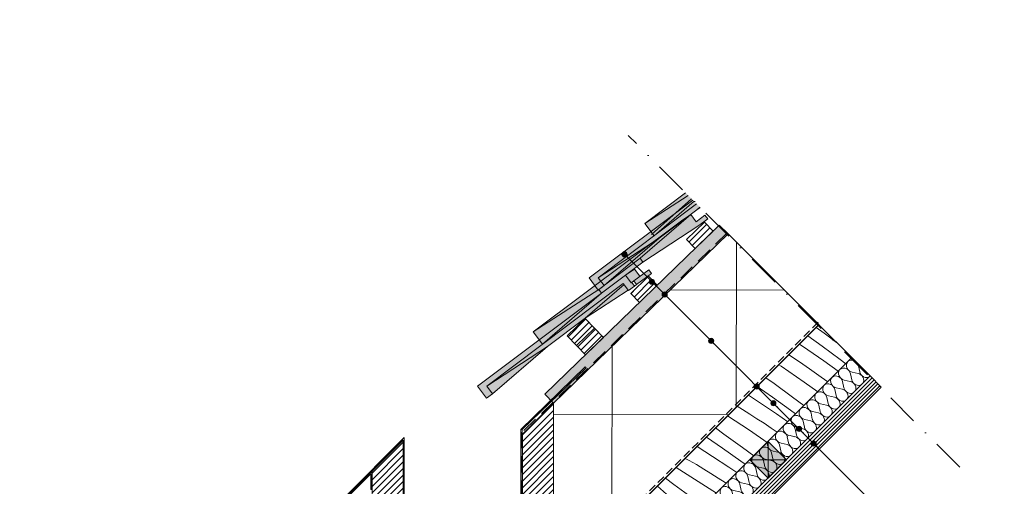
# Paper-space layout 'd-10bis principle detail' of a CAD drawing. Header units: millimetres. Extents: x 10 to 200, y 11 to 265.
# Tile 2 of 2: x 10 to 200, y 175 to 265. Entities that reach past the tile are written whole.
import ezdxf
from ezdxf.xclip import XClip

# ---------------------------------------------------------------- set-up
doc = ezdxf.new("R2010")
doc.units = ezdxf.units.MM
doc.header["$MEASUREMENT"] = 0
doc.header["$XCLIPFRAME"] = 0
for name, pattern in [('B0302', [12.51, 6.26, -3.125, 0, -3.125]), ('B0701', [2.3412, 1.56, -0.7812]), ('Streeplijn', [4.687, 3.125, -1.562]), ('Wipeout_Contour', [1000, 0, -1000])]:
    doc.linetypes.add(name, pattern=pattern)
for name, color, linetype in [('#01', 7, 'Continuous'), ('00 tegels', 7, 'Continuous'), ('Info - 1_50_100', 7, 'Continuous'), ('Info - 1_5_10', 7, 'Continuous')]:
    doc.layers.add(name, color=color, linetype=linetype)
pattern_1 = [(45, (-843.179, -516.919), (-0.6363961, 0.6363961), [])]

# ---------------------------------------------------------------- blocks, each defined once
blk = doc.blocks.new('*X3')
at = {"layer": 'Info - 1_50_100', "color": 1, "linetype": 'Continuous', "lineweight": 0}
for p, q in [((165.25, 204.71), (163.7, 205.85)), ((164.85, 202.22), (162.07, 204.22)), ((167.63, 202.96), (165.25, 204.71)), ((162.11, 201.51), (160.47, 202.62)), ((165.17, 199.38), (162.11, 201.51)), ((168.31, 199.67), (164.85, 202.22)), ((159.73, 199.69), (158.4, 200.56)), ((161.09, 198.78), (159.73, 199.69)), ((169.41, 198.84), (168.31, 199.67)), ((156.94, 198.34), (156.48, 198.64)), ((161.38, 195.3), (156.94, 198.34)), ((162.44, 197.85), (161.09, 198.78)), ((164.66, 196.28), (162.43, 197.85)), ((167.96, 197.39), (165.17, 199.38)), ((155.57, 195), (154, 196.15)), ((165.93, 195.36), (164.66, 196.28)), ((155.26, 192.39), (152.31, 194.47)), ((159.14, 192.37), (155.57, 195)), ((163.99, 193.42), (161.38, 195.3)), ((152.93, 191.25), (150.61, 192.77)), ((158.74, 189.88), (155.26, 192.39)), ((161.34, 190.76), (159.14, 192.37)), ((149.51, 190), (148.48, 190.64)), ((156.01, 189.17), (152.93, 191.25)), ((150.83, 186), (146.6, 188.76)), ((150.89, 189.13), (149.51, 190)), ((152.26, 188.24), (150.89, 189.13)), ((153.63, 187.35), (152.26, 188.24)), ((158.21, 187.64), (156.01, 189.17)), ((159.73, 189.15), (158.74, 189.88)), ((145.89, 185.28), (144.3, 186.45)), ((154.98, 186.44), (153.63, 187.35)), ((156.19, 185.61), (154.98, 186.44)), ((145.64, 182.53), (142.53, 184.68)), ((149.47, 182.66), (145.89, 185.28)), ((154.24, 183.67), (150.83, 186)), ((143.71, 180.95), (140.71, 182.86)), ((149.15, 180.05), (145.64, 182.53)), ((151.64, 181.06), (149.47, 182.66)), ((139.21, 180.2), (138.43, 180.59)), ((146.82, 178.91), (143.71, 180.95)), ((140.22, 176.6), (136.65, 178.8)), ((140.62, 179.37), (139.21, 180.2)), ((142.01, 178.52), (140.62, 179.37)), ((148.41, 177.84), (146.82, 178.91)), ((150.01, 179.44), (149.15, 180.05)), ((136.22, 175.56), (134.59, 176.75)), ((143.4, 177.66), (142.01, 178.52)), ((144.78, 176.79), (143.4, 177.66)), ((146.16, 175.9), (144.78, 176.79)), ((136, 172.63), (133.05, 175.2)), ((139.79, 172.94), (136.22, 175.56)), ((144.43, 173.86), (140.22, 176.6)), ((146.35, 175.78), (146.16, 175.9)), ((131.46, 172.62), (130.92, 173.07)), ((141.94, 171.36), (139.79, 172.94)), ((132.42, 171.89), (131.46, 172.62)), ((133.43, 171.22), (132.42, 171.89)), ((134.47, 170.61), (133.43, 171.22)), ((139.54, 170.19), (136, 172.63)), ((128.72, 170.23), (128.33, 170.49)), ((130.88, 168.97), (128.72, 170.23)), ((137.61, 168.61), (134.47, 170.61)), ((140.26, 169.68), (139.54, 170.19)), ((129.53, 167.09), (126.63, 168.79)), ((133.11, 167.86), (130.88, 168.97)), ((134.51, 167.03), (133.11, 167.86)), ((138.56, 167.99), (137.61, 168.61)), ((123.94, 165.43), (123.58, 165.73)), ((126.93, 162.88), (123.94, 165.43)), ((126.31, 166), (124.88, 167.04)), ((128.21, 164.61), (126.31, 166)), ((134.11, 164.26), (129.53, 167.09)), ((135.91, 166.18), (134.51, 167.03)), ((136.43, 165.86), (135.91, 166.18)), ((121.94, 163.7), (121.77, 163.93)), ((122.72, 162.77), (121.94, 163.7)), ((130.11, 163.22), (128.21, 164.61)), ((134.55, 163.98), (134.11, 164.26)), ((123.55, 161.89), (122.72, 162.77)), ((124.43, 161.06), (123.55, 161.89)), ((129.9, 160.29), (126.93, 162.88)), ((132.24, 161.66), (130.11, 163.22)), ((120.54, 159.28), (118.61, 160.77)), ((125.35, 160.28), (124.43, 161.06)), ((126.32, 159.55), (125.35, 160.28)), ((130.47, 159.9), (129.9, 160.29)), ((116.79, 158.66), (116.61, 158.77)), ((117.45, 158.25), (116.79, 158.66)), ((118.12, 157.85), (117.45, 158.25)), ((118.79, 157.47), (118.12, 157.85)), ((122.61, 157.89), (120.54, 159.28)), ((124.77, 156.63), (122.61, 157.89)), ((127.33, 158.88), (126.32, 159.55)), ((128.37, 158.27), (127.33, 158.88)), ((128.66, 158.09), (128.37, 158.27)), ((114.82, 155.63), (114.08, 156.24)), ((116.4, 156.42), (115.16, 157.31)), ((118.3, 155.04), (116.4, 156.42)), ((123.43, 154.75), (118.79, 157.47)), ((126.4, 155.82), (124.77, 156.63)), ((115.11, 152.33), (113.03, 154.22)), ((117.83, 153.09), (114.82, 155.63)), ((120.21, 153.66), (118.3, 155.04)), ((124.6, 154.03), (123.43, 154.75)), ((115.84, 151.36), (115.11, 152.33)), ((120.82, 150.54), (117.83, 153.09)), ((122.11, 152.27), (120.21, 153.66)), ((122.53, 151.96), (122.11, 152.27)), ((116.62, 150.43), (115.84, 151.36)), ((117.45, 149.55), (116.62, 150.43)), ((120.98, 150.4), (120.82, 150.54)), ((118.33, 148.72), (117.45, 149.55)), ((118.85, 148.28), (118.33, 148.72)), ((114.44, 146.94), (113.03, 148.03)), ((116.28, 145.7), (114.44, 146.94)), ((114.59, 144.01), (113.03, 144.93))]:
    blk.add_line(p, q, dxfattribs=at)
blk = doc.blocks.new('*X4')
at = {"layer": 'Info - 1_50_100', "color": 9, "linetype": 'Continuous', "lineweight": 0}
for p, q in [((172.1, 197.27), (171.84, 198.43)), ((170.57, 195.74), (170.32, 196.91)), ((171.79, 196.96), (170.62, 197.21)), ((167.53, 192.7), (167.27, 193.86)), ((168.74, 193.91), (167.58, 194.17)), ((169.05, 194.22), (168.79, 195.39)), ((170.27, 195.44), (169.1, 195.69)), ((166, 191.17), (165.75, 192.34)), ((167.22, 192.39), (166.05, 192.64)), ((164.48, 189.65), (164.22, 190.82)), ((165.7, 190.87), (164.53, 191.12)), ((162.95, 188.12), (162.7, 189.29)), ((164.17, 189.34), (163.01, 189.6)), ((159.91, 185.08), (159.65, 186.25)), ((161.13, 186.3), (159.96, 186.55)), ((161.43, 186.6), (161.18, 187.77)), ((162.65, 187.82), (161.48, 188.07)), ((158.38, 183.55), (158.13, 184.72)), ((159.6, 184.77), (158.44, 185.03)), ((156.86, 182.03), (156.61, 183.2)), ((158.08, 183.25), (156.91, 183.5)), ((155.34, 180.51), (155.08, 181.68)), ((156.56, 181.73), (155.39, 181.98)), ((152.29, 177.46), (152.04, 178.63)), ((153.51, 178.68), (152.34, 178.93)), ((153.81, 178.98), (153.56, 180.15)), ((155.03, 180.2), (153.86, 180.46)), ((150.77, 175.94), (150.51, 177.1)), ((151.99, 177.16), (150.82, 177.41)), ((149.24, 174.41), (148.99, 175.58)), ((150.46, 175.63), (149.29, 175.89)), ((147.72, 172.89), (147.47, 174.06)), ((148.94, 174.11), (147.77, 174.36)), ((144.67, 169.84), (144.42, 171.01)), ((145.89, 171.06), (144.72, 171.32)), ((146.2, 171.37), (145.94, 172.53)), ((147.42, 172.59), (146.25, 172.84)), ((143.15, 168.32), (142.9, 169.49)), ((144.37, 169.54), (143.2, 169.79)), ((141.63, 166.8), (141.37, 167.96)), ((142.84, 168.01), (141.68, 168.27)), ((140.1, 165.27), (139.85, 166.44)), ((141.32, 166.49), (140.15, 166.75)), ((138.27, 163.44), (137.11, 163.7)), ((138.58, 163.75), (138.33, 164.92)), ((139.8, 164.97), (138.63, 165.22)), ((135.53, 160.7), (135.28, 161.87)), ((136.75, 161.92), (135.58, 162.17)), ((137.06, 162.23), (136.8, 163.39)), ((134.01, 159.18), (133.75, 160.35)), ((135.23, 160.4), (134.06, 160.65)), ((132.49, 157.66), (132.23, 158.82)), ((133.7, 158.87), (132.54, 159.13)), ((130.66, 155.83), (129.49, 156.08)), ((130.96, 156.13), (130.71, 157.3)), ((132.18, 157.35), (131.01, 157.6)), ((127.91, 153.08), (127.66, 154.25)), ((129.13, 154.3), (127.97, 154.56)), ((129.44, 154.61), (129.18, 155.78)), ((126.39, 151.56), (126.14, 152.73)), ((127.61, 152.78), (126.44, 153.03)), ((124.87, 150.04), (124.61, 151.21)), ((126.09, 151.26), (124.92, 151.51)), ((123.04, 148.21), (121.87, 148.46)), ((123.34, 148.51), (123.09, 149.68)), ((124.56, 149.73), (123.4, 149.99)), ((120.3, 145.47), (120.04, 146.64)), ((121.52, 146.69), (120.35, 146.94)), ((121.82, 146.99), (121.57, 148.16)), ((118.77, 143.94), (118.52, 145.11)), ((119.99, 145.16), (118.82, 145.42)), ((117.25, 142.42), (117, 143.59)), ((118.47, 143.64), (117.3, 143.89)), ((115.42, 140.59), (114.25, 140.85)), ((115.73, 140.9), (115.47, 142.06)), ((116.95, 142.12), (115.78, 142.37)), ((113.9, 139.07), (113.03, 139.26)), ((114.2, 139.37), (113.95, 140.54))]:
    blk.add_line(p, q, dxfattribs=at)
for centre, start_param, end_param in [((170.7, 198.36), 4.068888, 6.185981), ((169.18, 196.83), 0.097204, 2.214297), ((169.18, 196.83), 4.068888, 6.185981), ((170.7, 198.36), 0.097204, 2.214297), ((172.22, 199.88), 1.436385, 1.705208), ((167.65, 195.31), 0.097204, 2.214297), ((167.65, 195.31), 4.068888, 6.185981), ((171.71, 195.82), 0.927295, 2.955473), ((171.71, 195.82), 3.327712, 5.35589), ((173.24, 197.34), 0.927295, 2.955473), ((166.13, 193.79), 0.097204, 2.214297), ((166.13, 193.79), 4.068888, 6.185981), ((168.67, 192.77), 3.327712, 5.35589), ((170.19, 194.29), 0.927295, 2.955473), ((170.19, 194.29), 3.327712, 5.35589), ((163.08, 190.74), 4.068888, 6.185981), ((164.61, 192.26), 0.097204, 2.214297), ((164.61, 192.26), 4.068888, 6.185981), ((167.14, 191.25), 3.327712, 5.35589), ((168.67, 192.77), 0.927295, 2.955473), ((161.56, 189.22), 0.097204, 2.214297), ((161.56, 189.22), 4.068888, 6.185981), ((163.08, 190.74), 0.097204, 2.214297), ((165.62, 189.72), 3.327712, 5.35589), ((167.14, 191.25), 0.927295, 2.955473), ((160.03, 187.69), 0.097204, 2.214297), ((160.03, 187.69), 4.068888, 6.185981), ((164.1, 188.2), 0.927295, 2.955473), ((164.1, 188.2), 3.327712, 5.35589), ((165.62, 189.72), 0.927295, 2.955473), ((158.51, 186.17), 0.097204, 2.214297), ((158.51, 186.17), 4.068888, 6.185981), ((161.05, 185.15), 3.327712, 5.35589), ((162.57, 186.68), 0.927295, 2.955473), ((162.57, 186.68), 3.327712, 5.35589), ((155.46, 183.12), 4.068888, 6.185981), ((156.99, 184.65), 0.097204, 2.214297), ((156.99, 184.65), 4.068888, 6.185981), ((159.53, 183.63), 3.327712, 5.35589), ((161.05, 185.15), 0.927295, 2.955473), ((153.94, 181.6), 0.097204, 2.214297), ((153.94, 181.6), 4.068888, 6.185981), ((155.46, 183.12), 0.097204, 2.214297), ((158, 182.11), 3.327712, 5.35589), ((159.53, 183.63), 0.927295, 2.955473), ((152.42, 180.08), 0.097204, 2.214297), ((152.42, 180.08), 4.068888, 6.185981), ((156.48, 180.58), 0.927295, 2.955473), ((156.48, 180.58), 3.327712, 5.35589), ((158, 182.11), 0.927295, 2.955473), ((150.89, 178.55), 0.097204, 2.214297), ((150.89, 178.55), 4.068888, 6.185981), ((153.43, 177.54), 3.327712, 5.35589), ((154.96, 179.06), 0.927295, 2.955473), ((154.96, 179.06), 3.327712, 5.35589), ((147.85, 175.51), 4.068888, 6.185981), ((149.37, 177.03), 0.097204, 2.214297), ((149.37, 177.03), 4.068888, 6.185981), ((151.91, 176.01), 3.327712, 5.35589), ((153.43, 177.54), 0.927295, 2.955473), ((146.32, 173.98), 4.068888, 6.185981), ((147.85, 175.51), 0.097204, 2.214297), ((150.39, 174.49), 3.327712, 5.35589), ((151.91, 176.01), 0.927295, 2.955473), ((144.8, 172.46), 0.097204, 2.214297), ((144.8, 172.46), 4.068888, 6.185981), ((146.32, 173.98), 0.097204, 2.214297), ((148.86, 172.97), 3.327712, 5.35589), ((150.39, 174.49), 0.927295, 2.955473), ((143.28, 170.93), 0.097204, 2.214297), ((143.28, 170.93), 4.068888, 6.185981), ((145.82, 169.92), 3.327712, 5.35589), ((147.34, 171.44), 0.927295, 2.955473), ((147.34, 171.44), 3.327712, 5.35589), ((148.86, 172.97), 0.927295, 2.955473), ((140.23, 167.89), 4.068888, 6.185981), ((141.75, 169.41), 0.097204, 2.214297), ((141.75, 169.41), 4.068888, 6.185981), ((144.29, 168.4), 3.327712, 5.35589), ((145.82, 169.92), 0.927295, 2.955473), ((138.71, 166.36), 4.068888, 6.185981), ((140.23, 167.89), 0.097204, 2.214297), ((142.77, 166.87), 3.327712, 5.35589), ((144.29, 168.4), 0.927295, 2.955473), ((137.18, 164.84), 0.097204, 2.214297), ((137.18, 164.84), 4.068888, 6.185981), ((138.71, 166.36), 0.097204, 2.214297), ((141.25, 165.35), 3.327712, 5.35589), ((142.77, 166.87), 0.927295, 2.955473), ((135.66, 163.32), 0.097204, 2.214297), ((135.66, 163.32), 4.068888, 6.185981), ((138.2, 162.3), 3.327712, 5.35589), ((139.72, 163.83), 0.927295, 2.955473), ((139.72, 163.83), 3.327712, 5.35589), ((141.25, 165.35), 0.927295, 2.955473), ((132.61, 160.27), 4.068888, 6.185981), ((134.14, 161.79), 0.097204, 2.214297), ((134.14, 161.79), 4.068888, 6.185981), ((136.67, 160.78), 3.327712, 5.35589), ((138.2, 162.3), 0.927295, 2.955473), ((131.09, 158.75), 4.068888, 6.185981), ((132.61, 160.27), 0.097204, 2.214297), ((135.15, 159.25), 3.327712, 5.35589), ((136.67, 160.78), 0.927295, 2.955473), ((129.57, 157.22), 0.097204, 2.214297), ((129.57, 157.22), 4.068888, 6.185981), ((131.09, 158.75), 0.097204, 2.214297), ((133.63, 157.73), 3.327712, 5.35589), ((135.15, 159.25), 0.927295, 2.955473), ((128.04, 155.7), 0.097204, 2.214297), ((128.04, 155.7), 4.068888, 6.185981), ((130.58, 154.68), 3.327712, 5.35589), ((132.1, 156.21), 0.927295, 2.955473), ((132.1, 156.21), 3.327712, 5.35589), ((133.63, 157.73), 0.927295, 2.955473), ((126.52, 154.18), 0.097204, 2.214297), ((126.52, 154.18), 4.068888, 6.185981), ((129.06, 153.16), 3.327712, 5.35589), ((130.58, 154.68), 0.927295, 2.955473), ((123.47, 151.13), 4.068888, 6.185981), ((124.99, 152.65), 0.097204, 2.214297), ((124.99, 152.65), 4.068888, 6.185981), ((127.53, 151.64), 3.327712, 5.35589), ((129.06, 153.16), 0.927295, 2.955473), ((121.95, 149.61), 0.097204, 2.214297), ((121.95, 149.61), 4.068888, 6.185981), ((123.47, 151.13), 0.097204, 2.214297), ((126.01, 150.11), 3.327712, 5.35589), ((127.53, 151.64), 0.927295, 2.955473), ((120.42, 148.08), 0.097204, 2.214297), ((120.42, 148.08), 4.068888, 6.185981), ((122.96, 147.07), 3.327712, 5.35589), ((124.49, 148.59), 0.927295, 2.955473), ((124.49, 148.59), 3.327712, 5.35589), ((126.01, 150.11), 0.927295, 2.955473), ((118.9, 146.56), 0.097204, 2.214297), ((118.9, 146.56), 4.068888, 6.185981), ((121.44, 145.54), 3.327712, 5.35589), ((122.96, 147.07), 0.927295, 2.955473), ((115.85, 143.51), 4.068888, 6.185981), ((117.38, 145.04), 0.097204, 2.214297), ((117.38, 145.04), 4.068888, 6.185981), ((119.92, 144.02), 3.327712, 5.35589), ((121.44, 145.54), 0.927295, 2.955473), ((114.33, 141.99), 0.097204, 2.214297), ((114.33, 141.99), 4.068888, 6.185981), ((115.85, 143.51), 0.097204, 2.214297), ((118.39, 142.5), 3.327712, 5.35589), ((119.92, 144.02), 0.927295, 2.955473), ((112.81, 140.47), 4.068888, 5.233049), ((116.87, 140.97), 0.927295, 2.955473), ((116.87, 140.97), 3.327712, 5.35589), ((118.39, 142.5), 0.927295, 2.955473), ((113.82, 137.93), 3.327712, 5.35589), ((115.35, 139.45), 0.927295, 2.955473), ((115.35, 139.45), 3.327712, 5.35589), ((113.82, 137.93), 1.530269, 2.955473), ((112.3, 136.4), 3.327712, 4.751554), ((112.3, 136.4), 2.9488, 2.955473)]:
    blk.add_ellipse(centre, major_axis=(-0.889, 0.889), ratio=0.85707, start_param=start_param, end_param=end_param, dxfattribs=at)
blk = doc.blocks.new('Drawing_2_1', base_point=(-843.18, -516.92))
at = {"color": 254, "linetype": 'Wipeout_Contour', "lineweight": 0, "ltscale": 876.726044}
blk.add_wipeout([(10, 67.88), (200, 67.88), (200, 265.21), (10, 265.21)], dxfattribs=at)
at = {"layer": '#01', "linetype": 'Continuous', "lineweight": 0, "true_color": 0x000000}
for points in [[(126.22, 219.94), (126.26, 219.75), (126.37, 219.59), (126.53, 219.48), (126.72, 219.44), (126.91, 219.48), (127.08, 219.59), (127.19, 219.75), (127.22, 219.94), (127.19, 220.13), (127.08, 220.29), (126.91, 220.4), (126.72, 220.44), (126.53, 220.4), (126.37, 220.29), (126.26, 220.13)], [(131.5, 214.66), (131.54, 214.47), (131.65, 214.31), (131.81, 214.2), (132, 214.16), (132.19, 214.2), (132.35, 214.31), (132.46, 214.47), (132.5, 214.66), (132.46, 214.86), (132.35, 215.02), (132.19, 215.13), (132, 215.16), (131.81, 215.13), (131.65, 215.02), (131.54, 214.86)], [(133.96, 212.2), (134, 212.01), (134.11, 211.85), (134.27, 211.74), (134.46, 211.7), (134.65, 211.74), (134.81, 211.85), (134.92, 212.01), (134.96, 212.2), (134.92, 212.39), (134.81, 212.56), (134.65, 212.67), (134.46, 212.7), (134.27, 212.67), (134.11, 212.56), (134, 212.39)], [(142.92, 203.25), (142.95, 203.06), (143.06, 202.89), (143.22, 202.79), (143.42, 202.75), (143.61, 202.79), (143.77, 202.89), (143.88, 203.06), (143.92, 203.25), (143.88, 203.44), (143.77, 203.6), (143.61, 203.71), (143.42, 203.75), (143.22, 203.71), (143.06, 203.6), (142.95, 203.44)], [(151.72, 194.44), (151.76, 194.25), (151.87, 194.09), (152.03, 193.98), (152.22, 193.94), (152.41, 193.98), (152.57, 194.09), (152.68, 194.25), (152.72, 194.44), (152.68, 194.64), (152.57, 194.8), (152.41, 194.91), (152.22, 194.94), (152.03, 194.91), (151.87, 194.8), (151.76, 194.64)], [(154.94, 191.23), (154.97, 191.04), (155.08, 190.87), (155.24, 190.77), (155.44, 190.73), (155.63, 190.77), (155.79, 190.87), (155.9, 191.04), (155.94, 191.23), (155.9, 191.42), (155.79, 191.58), (155.63, 191.69), (155.44, 191.73), (155.24, 191.69), (155.08, 191.58), (154.97, 191.42)], [(159.89, 186.28), (159.92, 186.09), (160.03, 185.92), (160.19, 185.82), (160.39, 185.78), (160.58, 185.82), (160.74, 185.92), (160.85, 186.09), (160.89, 186.28), (160.85, 186.47), (160.74, 186.63), (160.58, 186.74), (160.39, 186.78), (160.19, 186.74), (160.03, 186.63), (159.92, 186.47)], [(162.71, 183.45), (162.75, 183.26), (162.86, 183.1), (163.02, 182.99), (163.21, 182.95), (163.41, 182.99), (163.57, 183.1), (163.68, 183.26), (163.71, 183.45), (163.68, 183.64), (163.57, 183.8), (163.41, 183.91), (163.21, 183.95), (163.02, 183.91), (162.86, 183.8), (162.75, 183.64)]]:
    blk.add_hatch(color=18, dxfattribs=at).paths.add_polyline_path(points)
at = {"layer": '00 tegels', "linetype": 'Continuous', "lineweight": 0, "true_color": 0xffffff}
for points in [[(132.43, 223.51), (140.14, 230.17), (138.51, 231.8), (130.63, 225.9)], [(110.9, 202.62), (122.28, 212.45), (130.27, 218.46), (141.06, 225.5), (142.77, 226.79), (142.23, 227.51), (140.53, 226.24), (139.51, 227.6), (137.7, 226.43), (109.1, 205.01)]]:
    blk.add_hatch(color=7, dxfattribs=at).paths.add_polyline_path(points)
at = {"layer": '00 tegels', "linetype": 'Continuous', "lineweight": 0, "true_color": 0xe4e7e8}
for points in [[(121.64, 213.06), (122.77, 213.91), (121.65, 215.41), (140.63, 229.68), (139.89, 230.42), (119.9, 215.38)], [(131.92, 216.26), (131.38, 216.98), (128.51, 214.82), (129.05, 214.1)], [(100.11, 192.17), (101.24, 193.02), (100.12, 194.51), (126.47, 214.32), (127.51, 212.94), (128.65, 213.8), (128.11, 214.52), (127.99, 214.43), (126.87, 215.92), (98.37, 194.49)]]:
    blk.add_hatch(color=254, dxfattribs=at).paths.add_polyline_path(points)
at = {"layer": 'Info - 1_50_100', "linetype": 'Continuous', "lineweight": 0, "true_color": 0xffffff}
for points in [[(146.69, 223.91), (144.99, 225.6), (111.35, 192.96), (113.03, 191.24)], [(157.97, 180.33), (154.44, 183.87), (150.88, 180.31), (154.42, 176.77)]]:
    blk.add_hatch(color=7, dxfattribs=at).paths.add_polyline_path(points)
at = {"layer": 'Info - 1_50_100', "linetype": 'Continuous', "lineweight": 0, "true_color": 0x000000}
h = blk.add_hatch(dxfattribs=at)
h.set_pattern_fill('415_Isolatie_ruit_0001', color=18, style=0, pattern_type=2)
h.set_pattern_definition([(89.85, (148.23, 188.964), (-23.936, 0.063), []), (359.85, (148.23, 188.964), (0.064, 24.063), [])])
h.paths.add_polyline_path([(164.18, 206.41), (146.69, 223.91), (113.03, 191.24), (113.03, 155.25)])
h = blk.add_hatch(dxfattribs=at)
h.set_pattern_fill('930_Lijnen_vert_200_0001', color=18, style=0, pattern_type=2)
h.set_pattern_definition([(225, (180.6338, 188.4227), (-0.3850825, 0.3850825), [])])
h.paths.add_polyline_path([(176.24, 194.35), (174.12, 196.48), (113.03, 135.38), (113.03, 131.14)])
at = {"layer": 'Info - 1_5_10', "linetype": 'Continuous', "lineweight": 0, "true_color": 0xe9ebeb}
for points in [[(140.57, 229.74), (121.65, 215.41), (122.77, 213.91), (133.4, 223.07), (140.65, 228.52), (141.34, 228.97)], [(128.65, 217.08), (126.87, 215.92), (127.99, 214.43), (129.68, 215.7)], [(126.4, 214.42), (100.12, 194.51), (101.24, 193.02), (111.87, 202.18), (119.12, 207.63), (127.43, 213.05)]]:
    blk.add_hatch(color=254, dxfattribs=at).paths.add_polyline_path(points)
at = {"layer": 'Info - 1_5_10', "linetype": 'Continuous', "lineweight": 0, "true_color": 0x99a3a6}
h = blk.add_hatch(dxfattribs=at)
h.set_pattern_fill('310_Naaldhout__01__0001', color=253, style=0, pattern_type=2)
h.set_pattern_definition(pattern_1)
h.paths.add_polyline_path([(142.12, 226.16), (138.67, 222.81), (140.34, 221.09), (143.79, 224.44)])
h = blk.add_hatch(dxfattribs=at)
h.set_pattern_fill('310_Naaldhout__01__0001', color=253, style=0, pattern_type=2)
h.set_pattern_definition(pattern_1)
h.paths.add_polyline_path([(131.35, 215.71), (127.91, 212.37), (129.58, 210.65), (133.02, 213.99)])
h = blk.add_hatch(dxfattribs=at)
h.set_pattern_fill('310_Naaldhout__01__0001', color=253, style=0, pattern_type=2)
h.set_pattern_definition(pattern_1)
h.paths.add_polyline_path([(119.11, 207.54), (115.67, 204.2), (117.44, 202.37), (120.89, 205.71)])
h = blk.add_hatch(dxfattribs=at)
h.set_pattern_fill('310_Naaldhout__01__0001', color=253, style=0, pattern_type=2)
h.set_pattern_definition(pattern_1)
h.paths.add_polyline_path([(120.89, 205.71), (117.44, 202.37), (119.19, 200.56), (122.64, 203.91)])
h = blk.add_hatch(dxfattribs=at)
h.set_pattern_fill('310_Naaldhout__01__0001', color=253, style=0, pattern_type=2)
h.set_pattern_definition(pattern_1)
h.paths.add_polyline_path([(107.03, 185.24), (107.03, 159.28), (113.03, 159.28), (113.03, 191.24)])
h = blk.add_hatch(dxfattribs=at)
h.set_pattern_fill('310_Naaldhout__01__0001', color=253, style=0, pattern_type=2)
h.set_pattern_definition(pattern_1)
h.paths.add_polyline_path([(78.03, 178.1), (78.03, 155.88), (84.03, 155.88), (84.03, 184.1)])
at = {"layer": '#01', "color": 9, "linetype": 'B0302', "lineweight": 0}
blk.add_line((191.42, 178.89), (127.44, 242.87), dxfattribs=at)
at = {"layer": '#01', "color": 9, "linetype": 'Continuous', "lineweight": 0}
for p, q in [((127.08, 219.59), (176.77, 169.9)), ((128.51, 214.82), (128.11, 214.52)), ((129.05, 214.1), (128.65, 213.8)), ((132.35, 214.31), (132.83, 213.83)), ((134.81, 211.85), (135.3, 211.37)), ((143.77, 202.89), (144.25, 202.41)), ((152.57, 194.09), (153.05, 193.61)), ((155.79, 190.87), (156.27, 190.39)), ((160.74, 185.92), (161.22, 185.44)), ((163.57, 183.1), (164.05, 182.61))]:
    blk.add_line(p, q, dxfattribs=at)
at = {"layer": '#01', "color": 1, "linetype": 'Continuous', "lineweight": 0}
for centre in [(126.72, 219.94), (132, 214.66), (134.46, 212.2), (143.42, 203.25), (152.22, 194.44), (155.44, 191.23), (160.39, 186.28), (163.21, 183.45)]:
    blk.add_circle(centre, 0.5, dxfattribs=at)
at = {"layer": '00 tegels', "color": 253, "linetype": 'Continuous', "lineweight": 0, "true_color": 0x99a3a6}
for p, q in [((130.63, 225.9), (138.51, 231.8)), ((130.63, 225.9), (139, 231.31)), ((139, 231.31), (130.63, 225.9)), ((139.65, 230.66), (131.94, 223.8)), ((140.14, 230.17), (132.43, 223.51)), ((109.1, 205.01), (137.7, 226.43)), ((129.72, 219.18), (139.51, 227.6)), ((139.51, 227.6), (129.72, 219.18)), ((137.7, 226.43), (139.51, 227.6)), ((139.51, 227.6), (140.53, 226.24)), ((140.53, 226.24), (142.23, 227.51)), ((142.77, 226.79), (141.06, 225.5)), ((142.23, 227.51), (142.77, 226.79)), ((141.06, 225.5), (130.27, 218.46)), ((132.43, 223.51), (130.63, 225.9)), ((121.73, 213.17), (129.72, 219.18)), ((129.72, 219.18), (121.73, 213.17)), ((130.27, 218.46), (129.72, 219.18)), ((129.72, 219.18), (130.27, 218.46)), ((130.27, 218.46), (122.28, 212.45)), ((109.1, 205.01), (121.73, 213.17)), ((121.73, 213.17), (109.1, 205.01)), ((122.28, 212.45), (121.73, 213.17)), ((121.73, 213.17), (122.28, 212.45)), ((122.28, 212.45), (110.9, 202.62)), ((110.9, 202.62), (109.1, 205.01))]:
    blk.add_line(p, q, dxfattribs=at)
at = {"layer": '00 tegels', "color": 1, "linetype": 'Continuous', "lineweight": 0, "flags": 128}
blk.add_lwpolyline([(139.89, 230.42), (119.9, 215.38), (121.64, 213.06), (122.77, 213.91), (121.65, 215.41), (140.63, 229.68)], dxfattribs=at)
at = {"layer": '00 tegels', "color": 9, "linetype": 'Continuous', "lineweight": 0, "flags": 128}
for points in [[(133.4, 223.07), (140.65, 228.52)], [(140.65, 228.52), (141.26, 229.05)], [(141.34, 228.97), (140.65, 228.52)], [(129.68, 215.7), (128.65, 217.08), (126.87, 215.92)], [(129.23, 215.36), (128.83, 215.06)], [(127.43, 213.05), (119.12, 207.63), (126.64, 214.11)], [(111.87, 202.18), (119.12, 207.63)], [(72.71, 173.09), (84.21, 184.58), (84.21, 159.55)], [(106.71, 159.55), (106.71, 186.17), (106.98, 186.17), (106.98, 159.33)], [(84.03, 159.33), (84.03, 184.1), (69.49, 169.56)], [(71.09, 168.07), (69.67, 169.48), (77.76, 177.57), (77.76, 174.61), (77.96, 174.61), (77.96, 177.99)]]:
    blk.add_lwpolyline(points, dxfattribs=at)
for points in [[(122.77, 213.91), (133.4, 223.07), (121.65, 215.41)], [(101.24, 193.02), (111.87, 202.18), (100.12, 194.51)], [(106.94, 186.16), (106.71, 186.17), (119.13, 198.21), (119.29, 198.05)]]:
    blk.add_lwpolyline(points, close=True, dxfattribs=at)
at = {"layer": '00 tegels', "color": 2, "linetype": 'Continuous', "lineweight": 0, "flags": 128}
blk.add_lwpolyline([(131.92, 216.26), (131.38, 216.98), (128.51, 214.82), (129.05, 214.1)], close=True, dxfattribs=at)
at = {"layer": '00 tegels', "color": 1, "linetype": 'Continuous', "lineweight": 0, "flags": 128}
blk.add_lwpolyline([(100.11, 192.17), (101.24, 193.02), (100.12, 194.51), (126.47, 214.32), (127.51, 212.94), (128.65, 213.8), (128.11, 214.52), (127.99, 214.43), (126.87, 215.92), (98.37, 194.49)], close=True, dxfattribs=at)
at = {"layer": 'Info - 1_50_100', "color": 1, "linetype": 'Continuous', "lineweight": 0, "flags": 128}
for points in [[(146.69, 223.91), (144.99, 225.6), (111.35, 192.96), (113.03, 191.24)], [(164.18, 206.41), (146.69, 223.91), (113.03, 191.24), (113.03, 155.25)], [(170.58, 200.01), (164.22, 206.37), (113.03, 155.18), (113.03, 142.45)], [(174.12, 196.48), (170.58, 200.01), (113.03, 142.45), (113.03, 135.38)], [(176.24, 194.35), (174.12, 196.48), (113.03, 135.38), (113.03, 131.14)], [(157.97, 180.33), (154.44, 183.87), (150.88, 180.31), (154.42, 176.77)]]:
    blk.add_lwpolyline(points, close=True, dxfattribs=at)
at = {"layer": 'Info - 1_5_10', "color": 1, "linetype": 'Streeplijn', "lineweight": 0}
for p, q in [((146.51, 224.09), (107.01, 185.67)), ((106.91, 185.67), (106.88, 172.55))]:
    blk.add_line(p, q, dxfattribs=at)
at = {"layer": 'Info - 1_5_10', "color": 1, "linetype": 'B0701', "lineweight": 0}
blk.add_line((164.07, 206.85), (113.03, 155.81), dxfattribs=at)
at = {"layer": 'Info - 1_5_10', "color": 9, "linetype": 'Continuous', "lineweight": 0}
for p, q in [((154.42, 176.77), (154.44, 183.87)), ((157.97, 180.33), (150.88, 180.31))]:
    blk.add_line(p, q, dxfattribs=at)
at = {"layer": 'Info - 1_5_10', "color": 1, "linetype": 'Continuous', "lineweight": 0, "flags": 128}
for points in [[(142.12, 226.16), (143.79, 224.44), (140.34, 221.09), (138.67, 222.81)], [(131.35, 215.71), (133.02, 213.99), (129.58, 210.65), (127.91, 212.37)], [(119.11, 207.54), (115.67, 204.2), (117.44, 202.37), (120.89, 205.71)], [(120.89, 205.71), (117.44, 202.37), (119.19, 200.56), (122.64, 203.91)]]:
    blk.add_lwpolyline(points, close=True, dxfattribs=at)
at = {"layer": 'Info - 1_5_10', "color": 9, "linetype": 'Continuous', "lineweight": 0, "flags": 128}
for points in [[(107.03, 185.24), (113.03, 191.24), (113.03, 159.28), (107.03, 159.28)], [(78.03, 178.1), (84.03, 184.1), (84.03, 155.88), (78.03, 155.88)]]:
    blk.add_lwpolyline(points, close=True, dxfattribs=at)
at = {"layer": 'Info - 1_5_10', "color": 4, "linetype": 'Continuous', "lineweight": 0}
for name in ['*X3', '*X4']:
    blk.add_blockref(name, (0, 0), dxfattribs=at)

psp = doc.layouts.new('d-10bis principle detail')

# ---------------------------------------------------------------- block references
at = {"color": 4, "linetype": 'Continuous', "lineweight": 0}
ref = psp.add_blockref('Drawing_2_1', (-843.18, -516.92), dxfattribs=at)
XClip(ref).set_block_clipping_path([(10, 67.8834131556), (200, 265.2066840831)])

doc.saveas('drawing.dxf')
